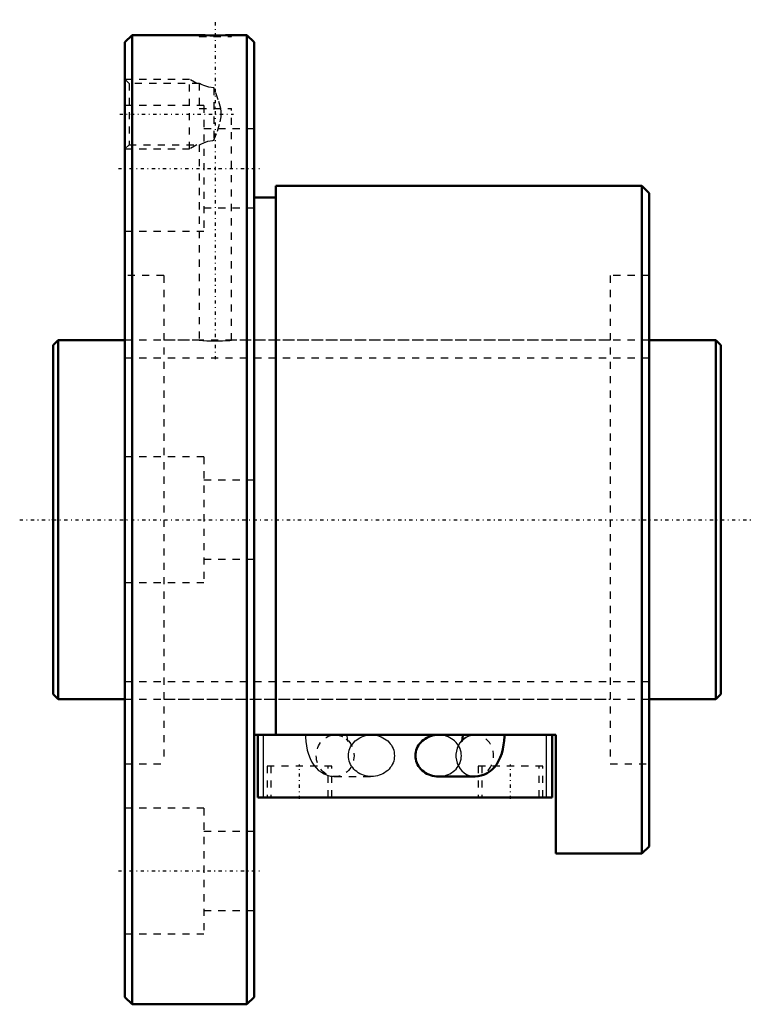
# Model space of a CAD drawing. Header units: millimetres. Extents: x -5 to 98, y -68 to 70.
import ezdxf

# ---------------------------------------------------------------- set-up
doc = ezdxf.new("R2010")
doc.units = ezdxf.units.MM
doc.linetypes.add('Center', pattern=[1.5, 0.45, -0.5, 0.05, -0.5])
doc.linetypes.add('Dashed', pattern=[2, 1, -1])
for name, color, linetype, lineweight in [('2d ConnectionPoints', 7, 'Continuous', 50), ('AM_0', 7, 'Continuous', 50), ('AM_4', 3, 'Continuous', 25), ('AM_5', 3, 'Continuous', 25), ('AM_7', 7, 'Center', 25), ('AM_9', 6, 'Dashed', 25)]:
    doc.layers.add(name, color=color, linetype=linetype, lineweight=lineweight)

# ---------------------------------------------------------------- blocks, each defined once
blk = doc.blocks.new('1_BNF_5010_2_5RR_Nut_0_in_BNF5010V_2_5RRG1_93LC0_000_rev_4')
at = {"layer": 'AM_0'}
for p, q in [((11, 67.5), (10, 66.5)), ((11, 67.5), (11, -67.5)), ((20.35, 67.5), (11, 67.5)), ((27, 67.5), (24.82, 67.5)), ((27, 67.5), (27, -67.5)), ((28, 66.5), (27, 67.5)), ((10, 66.5), (10, -66.5)), ((28, 66.5), (28, -66.5)), ((82, 46.5), (31, 46.5)), ((31, 46.5), (31, -29.97)), ((82, 46.5), (82, -46.5)), ((83, 45.5), (82, 46.5)), ((83, 45.5), (83, -45.5)), ((31, 44.9), (28, 44.9)), ((70, -29.97), (28, -29.97)), ((28.5, -38.67), (28.5, -29.97)), ((57.05, -29.97), (53.66, -29.97)), ((69.5, -38.67), (69.5, -29.97)), ((70, -46.5), (70, -29.97)), ((53.66, -35.77), (58.72, -35.77)), ((69.5, -38.67), (28.5, -38.67)), ((70, -46.5), (82, -46.5)), ((82, -46.5), (83, -45.5)), ((10, -66.5), (11, -67.5)), ((27, -67.5), (28, -66.5)), ((11, -67.5), (27, -67.5))]:
    blk.add_line(p, q, dxfattribs=at)
for points in [[(24.85, 67.5), (24.79, 67.5), (24.5, 67.49), (23.99, 67.48), (23.32, 67.47), (22.58, 67.46), (21.83, 67.47), (21.18, 67.48), (20.68, 67.49), (20.4, 67.5), (20.35, 67.5)], [(53.66, -29.97), (53.38, -29.98), (53.11, -30.02), (52.84, -30.07), (52.57, -30.15), (52.31, -30.24), (52.06, -30.36), (51.83, -30.5), (51.61, -30.65), (51.4, -30.82), (51.21, -31.01), (51.04, -31.21), (50.89, -31.42), (50.76, -31.64), (50.66, -31.88), (50.57, -32.12), (50.51, -32.37), (50.48, -32.62), (50.46, -32.87)], [(57.05, -29.97), (57.04, -30.1), (57.03, -30.36), (57, -30.58), (56.96, -30.74), (56.94, -30.84), (56.92, -30.89), (56.92, -30.89)], [(58.72, -35.77), (59.18, -35.74), (59.63, -35.64), (60.07, -35.49), (60.47, -35.29), (60.85, -35.04), (61.19, -34.75), (61.5, -34.41), (61.79, -34.03), (62.04, -33.6), (62.27, -33.11), (62.47, -32.56), (62.63, -31.98), (62.74, -31.38), (62.81, -30.78), (62.84, -30.18), (62.84, -29.97)], [(50.46, -32.87), (50.48, -33.12), (50.51, -33.37), (50.57, -33.62), (50.66, -33.86), (50.76, -34.1), (50.89, -34.32), (51.04, -34.53), (51.21, -34.73), (51.4, -34.92), (51.61, -35.09), (51.83, -35.24), (52.06, -35.38), (52.31, -35.5), (52.57, -35.59), (52.84, -35.67), (53.11, -35.72), (53.38, -35.76), (53.66, -35.77)]]:
    blk.add_lwpolyline(points, dxfattribs=at)
blk.add_ellipse((58.72, -32.87), major_axis=(0, 2.9), ratio=0.906308, start_param=3.141593, end_param=3.154838, dxfattribs=at)
at = {"layer": 'AM_4'}
for p, q in [((29.3, -38.67), (29.3, -29.97)), ((68.7, -38.67), (68.7, -29.97))]:
    blk.add_line(p, q, dxfattribs=at)
blk.add_ellipse((58.72, -32.87), major_axis=(0, 2.9), ratio=0.906308, start_param=0.747229, end_param=3.141593, dxfattribs=at)
at = {"layer": 'AM_5', "linetype": 'Dashed'}
for p, q in [((10, 61.36), (19, 61.36)), ((19, 51.64), (19, 61.36)), ((20.01, 60.78), (19, 61.36)), ((20.01, 52.22), (19, 51.64)), ((10, 51.64), (19, 51.64))]:
    blk.add_line(p, q, dxfattribs=at)
at = {"layer": 'AM_7'}
for p, q in [((22.6, 22.35), (22.6, 69.65)), ((9.28, 56.5), (25.12, 56.5)), ((9.1, 48.93), (28.9, 48.93)), ((34.3, -38.89), (34.3, -34.1)), ((63.7, -38.89), (63.7, -34.1)), ((9.1, -48.93), (28.9, -48.93))]:
    blk.add_line(p, q, dxfattribs=at)
at = {"layer": 'AM_9'}
for p, q in [((20.35, 67.5), (20.35, 67.3)), ((20.35, 67.3), (24.85, 67.3)), ((24.85, 67.3), (24.85, 67.5)), ((10.58, 60.78), (10, 61.36)), ((20.38, 60.78), (10.58, 60.78)), ((10.58, 60.78), (10.58, 52.22)), ((20.35, 60.78), (20.35, 57.3)), ((22.4, 60.15), (22.4, 52.85)), ((21, 57.68), (10, 57.68)), ((21, 57.68), (21, 40.18)), ((20.35, 57.3), (24.85, 57.3)), ((24.85, 25), (24.85, 57.3)), ((28, 54.43), (21, 54.43)), ((10, 51.64), (10.58, 52.22)), ((10.58, 52.22), (20.38, 52.22)), ((20.35, 52.23), (20.35, 25)), ((21, 43.43), (28, 43.43)), ((10, 40.18), (21, 40.18)), ((15.4, 34), (10, 34)), ((15.4, 34), (15.4, -34)), ((77.6, 34), (77.6, -34)), ((83, 34), (77.6, 34)), ((20.35, 25), (15.4, 25)), ((77.6, 25), (24.82, 25)), ((21, 8.75), (10, 8.75)), ((21, 8.75), (21, -8.75)), ((28, 5.5), (21, 5.5)), ((21, -5.5), (28, -5.5)), ((10, -8.75), (21, -8.75)), ((15.4, -25), (77.6, -25)), ((39.28, -29.97), (39.5, -29.98)), ((44.34, -29.97), (39.28, -29.97)), ((39.5, -29.98), (39.57, -29.99)), ((40.1, -30.12), (40.31, -30.21)), ((58.72, -29.97), (57.05, -29.97)), ((58.12, -30.05), (58.18, -30.03)), ((58.54, -29.98), (58.72, -29.97)), ((10, -34), (15.4, -34)), ((77.6, -34), (83, -34)), ((38.8, -34.32), (29.8, -34.32)), ((29.8, -34.32), (29.8, -38.67)), ((30.3, -34.32), (30.3, -38.67)), ((38.3, -38.67), (38.3, -34.32)), ((38.8, -38.67), (38.8, -34.32)), ((68.2, -34.32), (59.2, -34.32)), ((59.2, -34.32), (59.2, -38.67)), ((59.7, -34.32), (59.7, -38.67)), ((67.7, -38.67), (67.7, -34.32)), ((68.2, -38.67), (68.2, -34.32)), ((39.19, -35.77), (44.34, -35.77)), ((21, -40.18), (10, -40.18)), ((21, -40.18), (21, -57.68)), ((28, -43.43), (21, -43.43)), ((21, -54.43), (28, -54.43)), ((10, -57.68), (21, -57.68))]:
    blk.add_line(p, q, dxfattribs=at)
for points in [[(22.4, 60.15), (21.71, 60.25), (21.12, 60.43), (20.64, 60.64), (20.48, 60.72), (20.38, 60.77), (20.35, 60.78)], [(23.34, 57.3), (23.01, 58.5), (22.58, 59.68), (22.4, 60.15)], [(22.4, 52.85), (22.88, 54.13), (23.28, 55.44), (23.41, 56.13), (23.41, 56.86), (23.34, 57.3)], [(20.35, 52.22), (20.38, 52.23), (20.58, 52.33), (20.97, 52.51), (21.57, 52.71), (22.23, 52.84), (22.4, 52.85)], [(20.35, 25), (20.48, 24.99), (20.84, 24.96), (21.4, 24.93), (22.1, 24.9), (22.86, 24.9), (23.58, 24.92), (24.19, 24.95), (24.63, 24.98), (24.84, 25), (24.85, 25)], [(35.16, -29.97), (35.16, -30.3), (35.2, -30.9), (35.28, -31.49), (35.4, -32.09), (35.56, -32.68), (35.79, -33.26), (36.04, -33.76), (36.33, -34.2), (36.64, -34.58), (36.98, -34.91), (37.36, -35.18), (37.75, -35.41), (38.17, -35.59), (38.3, -35.62)], [(39.57, -29.99), (39.66, -30), (40.02, -30.09), (40.1, -30.12)], [(41.06, -30.84), (41.04, -30.75), (41.01, -30.6), (40.98, -30.41), (40.96, -30.17), (40.95, -29.97)], [(41.14, -32.87), (41.15, -32.62), (41.19, -32.37), (41.25, -32.12), (41.33, -31.88), (41.44, -31.64), (41.57, -31.42), (41.72, -31.21), (41.89, -31.01), (42.08, -30.82), (42.28, -30.65), (42.5, -30.5), (42.74, -30.36), (42.99, -30.24), (43.24, -30.15), (43.51, -30.07), (43.78, -30.02), (44.06, -29.98), (44.34, -29.97)], [(44.34, -29.97), (44.62, -29.98), (44.89, -30.02), (45.16, -30.07), (45.43, -30.15), (45.69, -30.24), (45.94, -30.36), (46.17, -30.5), (46.39, -30.65), (46.6, -30.82), (46.79, -31.01), (46.96, -31.21), (47.11, -31.42), (47.24, -31.64), (47.34, -31.88), (47.43, -32.12), (47.49, -32.37), (47.52, -32.62), (47.54, -32.87), (47.52, -33.12), (47.49, -33.37), (47.43, -33.62), (47.34, -33.86), (47.24, -34.1), (47.11, -34.32), (46.96, -34.53), (46.79, -34.73), (46.6, -34.92), (46.39, -35.09), (46.17, -35.24), (45.94, -35.38), (45.69, -35.5), (45.43, -35.59), (45.16, -35.67), (44.89, -35.72), (44.62, -35.76), (44.34, -35.77)], [(53.66, -35.77), (53.94, -35.76), (54.22, -35.72), (54.49, -35.67), (54.76, -35.59), (55.01, -35.5), (55.26, -35.38), (55.5, -35.24), (55.72, -35.09), (55.92, -34.92), (56.11, -34.73), (56.28, -34.53), (56.43, -34.32), (56.56, -34.1), (56.67, -33.86), (56.75, -33.62), (56.81, -33.37), (56.85, -33.12), (56.86, -32.87), (56.85, -32.62), (56.81, -32.37), (56.75, -32.12), (56.67, -31.88), (56.56, -31.64), (56.43, -31.42), (56.28, -31.21), (56.11, -31.01), (55.92, -30.82), (55.72, -30.65), (55.5, -30.5), (55.26, -30.36), (55.01, -30.24), (54.76, -30.15), (54.49, -30.07), (54.22, -30.02), (53.94, -29.98), (53.66, -29.97)], [(56.92, -30.89), (56.92, -30.88), (56.95, -30.83), (57.03, -30.72), (57.16, -30.58), (57.36, -30.41), (57.63, -30.24), (57.95, -30.1), (58.12, -30.05)], [(58.18, -30.03), (58.31, -30.01), (58.54, -29.98)], [(40.83, -30.57), (40.96, -30.71), (41.04, -30.82), (41.08, -30.88), (41.08, -30.89)], [(41.08, -30.89), (41.08, -30.89), (41.07, -30.85), (41.06, -30.84)], [(44.34, -35.77), (44.06, -35.76), (43.78, -35.72), (43.51, -35.67), (43.24, -35.59), (42.99, -35.5), (42.74, -35.38), (42.5, -35.24), (42.28, -35.09), (42.08, -34.92), (41.89, -34.73), (41.72, -34.53), (41.57, -34.32), (41.44, -34.1), (41.33, -33.86), (41.25, -33.62), (41.19, -33.37), (41.15, -33.12), (41.14, -32.87)], [(38.3, -35.62), (38.61, -35.7), (39.11, -35.76), (39.19, -35.77)]]:
    blk.add_lwpolyline(points, dxfattribs=at)
blk.add_ellipse((39.28, -32.87), major_axis=(0, 2.9), ratio=0.906308, dxfattribs=at)
for start_param, end_param in [(3.154838, 6.51367), (0.501071, 0.747229)]:
    blk.add_ellipse((58.72, -32.87), major_axis=(0, 2.9), ratio=0.906308, start_param=start_param, end_param=end_param, dxfattribs=at)
blk = doc.blocks.new('2_BNF_5010_2_5RR000_Shaft_0_in_BNF5010V_2_5RRG1_93LC0_000_rev_4')
at = {"layer": 'AM_0'}
for p, q in [((0.7, 25), (0, 24.3)), ((10, 25), (0.7, 25)), ((0.7, 25), (0.7, -25)), ((92.3, 25), (83, 25)), ((92.3, 25), (92.3, -25)), ((93, 24.3), (92.3, 25)), ((0, 24.3), (0, -24.3)), ((93, 24.3), (93, -24.3)), ((0, -24.3), (0.7, -25)), ((92.3, -25), (93, -24.3)), ((0.7, -25), (10, -25)), ((83, -25), (92.3, -25))]:
    blk.add_line(p, q, dxfattribs=at)
at = {"layer": 'AM_5', "linetype": 'Dashed'}
for p, q in [((10, 22.5465), (83, 22.5465)), ((10, -22.5465), (83, -22.5465))]:
    blk.add_line(p, q, dxfattribs=at)
at = {"layer": 'AM_7'}
blk.add_line((-4.65, 0), (97.65, 0), dxfattribs=at)
at = {"layer": 'AM_9'}
for p, q in [((83, 25), (10, 25)), ((10, -25), (83, -25))]:
    blk.add_line(p, q, dxfattribs=at)

msp = doc.modelspace()

# ---------------------------------------------------------------- linework, layer by layer
at = {"layer": '2d ConnectionPoints'}
for p in [(0, 0), (10, 0)]:
    msp.add_point(p, dxfattribs=at)

# ---------------------------------------------------------------- block references
for name in ['1_BNF_5010_2_5RR_Nut_0_in_BNF5010V_2_5RRG1_93LC0_000_rev_4', '2_BNF_5010_2_5RR000_Shaft_0_in_BNF5010V_2_5RRG1_93LC0_000_rev_4']:
    msp.add_blockref(name, (0, 0))

doc.saveas('drawing.dxf')
